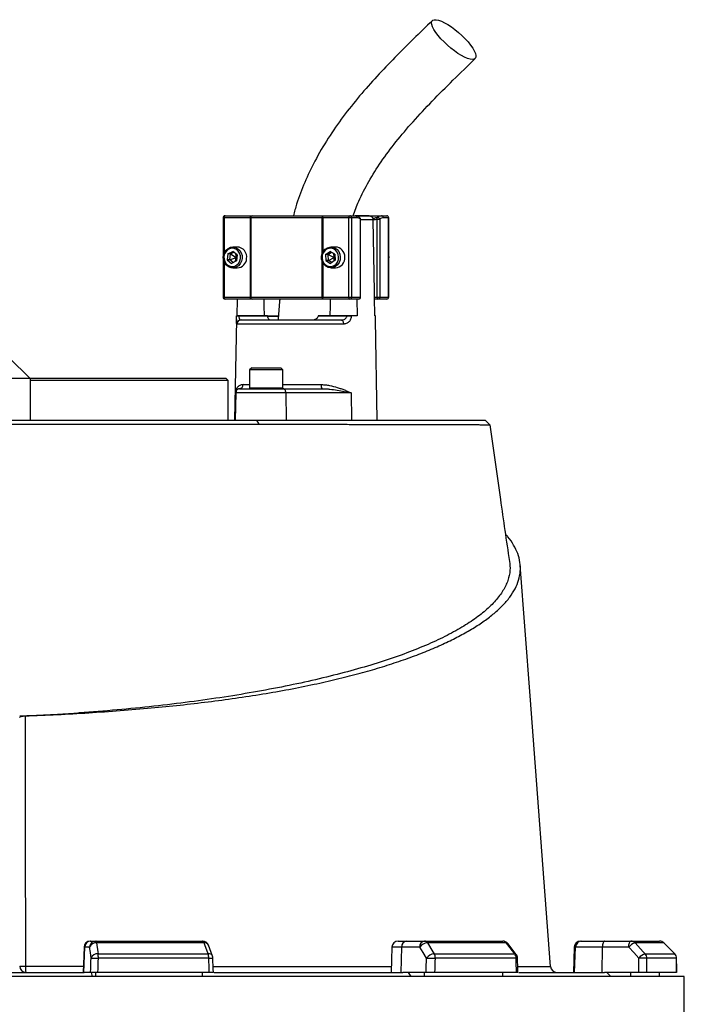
# Model space of a CAD drawing. Header units: millimetres. Extents: x 5725 to 11646, y 2229 to 15574.
# Tile 12 of 13: x 9221 to 10816, y 11972 to 14334. Entities that reach past the tile are written whole.
import ezdxf

# ---------------------------------------------------------------- set-up
doc = ezdxf.new("R2010")
doc.units = ezdxf.units.MM
doc.header["$LTSCALE"] = 5

msp = doc.modelspace()

# ---------------------------------------------------------------- linework, layer by layer
at = {"color": 7, "linetype": 'Continuous', "lineweight": 25}
for p, q in [((9709.1, 13858.5), (9709.1, 13668.5)), ((9774.8, 13858.5), (9712, 13858.5)), ((9714.1, 13863.5), (9776.9, 13863.5)), ((9776, 13858.5), (9774.8, 13858.5)), ((9774.8, 13668.5), (9774.8, 13858.5)), ((9946.9, 13858.5), (9776, 13858.5)), ((9776, 13858.5), (9776, 13668.5)), ((9776.9, 13863.5), (9779.4, 13863.5)), ((9779.4, 13863.5), (9947.5, 13863.5)), ((9948.4, 13858.5), (9946.9, 13858.5)), ((9947.5, 13863.5), (9950.5, 13863.5)), ((10011.1, 13858.5), (9948.4, 13858.5)), ((9950.5, 13863.5), (10013.2, 13863.5)), ((10017.8, 13858.5), (10011.1, 13858.5)), ((10011.1, 13668.5), (10011.1, 13858.5)), ((10013.2, 13863.5), (10026, 13863.5)), ((10017.8, 13858.5), (10017.8, 13668.5)), ((10030.5, 13858.5), (10017.8, 13858.5)), ((10026.3, 13863.5), (10089.2, 13863.5)), ((10060, 13863.5), (10026.6, 13863.5)), ((10038.9, 13668.5), (10038.9, 13855)), ((10039.4, 13668.5), (10039.4, 13855)), ((10069.5, 13852.7), (10069.5, 13853.7)), ((10078.7, 13668.5), (10078.7, 13855)), ((10078.7, 13855), (10085.4, 13855)), ((10085.4, 13855), (10085.4, 13668.5)), ((10089.2, 13863.5), (10102, 13863.5)), ((10106.5, 13858.5), (10093.7, 13858.5)), ((10106.5, 13668.5), (10106.5, 13858.5)), ((10107, 13668.5), (10107, 13858.5)), ((9720.5, 13772), (9719.1, 13757.6)), ((9720.5, 13772), (9732.4, 13777.9)), ((9726.8, 13772), (9720.5, 13772)), ((9725.5, 13757.6), (9726.8, 13772)), ((9726.8, 13772), (9734.8, 13776)), ((9726.8, 13772), (9740.5, 13763.5)), ((9743.2, 13788.5), (9732.3, 13788.5)), ((9743, 13769.4), (9732.4, 13777.9)), ((9739.4, 13772.3), (9740.5, 13763.5)), ((9955.1, 13770.3), (9966.2, 13778)), ((9961.5, 13770.3), (9969.7, 13776)), ((9977.8, 13771.2), (9966.2, 13778)), ((9978.9, 13788.5), (9968, 13788.5)), ((9973.6, 13773.7), (9976.1, 13763.5)), ((9977.8, 13771.2), (9978.3, 13756.8)), ((9719.1, 13757.6), (9729.7, 13749.2)), ((9725.5, 13757.6), (9719.1, 13757.6)), ((9725.5, 13757.6), (9740.5, 13763.5)), ((9733.7, 13751.1), (9725.5, 13757.6)), ((9741.7, 13755.1), (9729.7, 13749.2)), ((9740.5, 13763.5), (9737.2, 13752.9)), ((9740.5, 13763.5), (9742.6, 13765)), ((9740.5, 13763.5), (9742.3, 13761.5)), ((9743, 13769.4), (9741.7, 13755.1)), ((9955.1, 13770.3), (9955.7, 13755.8)), ((9961.5, 13770.3), (9955.1, 13770.3)), ((9955.7, 13755.8), (9967.2, 13749.1)), ((9962, 13755.8), (9955.7, 13755.8)), ((9962, 13755.8), (9961.5, 13770.3)), ((9961.5, 13770.3), (9976.1, 13763.5)), ((9962, 13755.8), (9976.1, 13763.5)), ((9970.1, 13751.1), (9962, 13755.8)), ((9978.3, 13756.8), (9967.2, 13749.1)), ((9976.1, 13763.5), (9974.5, 13754.1)), ((9976.1, 13763.5), (9978, 13765.3)), ((9976.1, 13763.5), (9978.1, 13762)), ((10107.9, 13764.1), (10107, 13769)), ((9732.3, 13738.5), (9743.2, 13738.5)), ((9968, 13738.5), (9978.9, 13738.5)), ((9712, 13668.5), (9774.8, 13668.5)), ((9776.9, 13663.5), (9714.1, 13663.5)), ((9742.8, 13623.5), (9743.5, 13663.5)), ((9774.8, 13668.5), (9776, 13668.5)), ((9776, 13668.5), (9946.9, 13668.5)), ((9779.4, 13663.5), (9776.9, 13663.5)), ((9947.5, 13663.5), (9779.4, 13663.5)), ((9946.9, 13668.5), (9948.4, 13668.5)), ((9950.5, 13663.5), (9947.5, 13663.5)), ((9948.4, 13668.5), (10011.1, 13668.5)), ((10013.2, 13663.5), (9950.5, 13663.5)), ((10011.1, 13668.5), (10017.8, 13668.5)), ((10034.4, 13663.5), (10013.2, 13663.5)), ((10017.8, 13668.5), (10038.9, 13668.5)), ((10030.4, 13663.5), (10031, 13623.5)), ((10073.3, 13623.5), (10072.6, 13668.5)), ((10072.6, 13668.5), (10078.7, 13668.5)), ((10080.8, 13663.5), (10072.6, 13663.5)), ((10078.7, 13668.5), (10085.4, 13668.5)), ((10102, 13663.5), (10080.8, 13663.5)), ((10085.4, 13668.5), (10106.5, 13668.5)), ((9741.2, 13614.9), (9737, 13373.5)), ((9741.4, 13623.5), (9741.4, 13623.4)), ((9747.2, 13623.5), (9747.2, 13623.4)), ((9815.7, 13623.5), (9747.2, 13623.5)), ((9747.2, 13623.4), (9815.7, 13623.4)), ((9752.3, 13613.5), (9992.6, 13613.5)), ((9841.6, 13621.7), (9815.3, 13621.7)), ((9815.7, 13623.5), (9815.7, 13623.4)), ((9820.5, 13614.2), (9820.5, 13613.5)), ((9844.3, 13614.2), (9844.3, 13613.5)), ((9848.8, 13614.2), (9848.8, 13613.5)), ((9937.7, 13623.4), (9937.7, 13623.5)), ((10006.3, 13623.5), (9937.7, 13623.5)), ((9937.7, 13623.4), (10006.3, 13623.4)), ((10006.3, 13623.4), (10006.3, 13623.5)), ((10017, 13623.5), (10017, 13623.4)), ((10031, 13623.5), (10017, 13623.5)), ((10074.7, 13623.5), (10073.3, 13623.5)), ((10074.7, 13623.4), (10074.7, 13623.5)), ((10074.7, 13623.4), (10074.7, 13623.5)), ((10079.1, 13373.5), (10074.9, 13614.9)), ((9998, 13603.7), (9742.4, 13603.7)), ((9245.7, 13473.5), (9196.2, 13523)), ((9778, 13498.5), (9773, 13493.5)), ((9773, 13493.5), (9773, 13450.5)), ((9796.1, 13493.5), (9773, 13493.5)), ((9778, 13498.5), (9798.2, 13498.5)), ((9853, 13493.5), (9796.1, 13493.5)), ((9798.2, 13498.5), (9848, 13498.5)), ((9853, 13493.5), (9848, 13498.5)), ((9853, 13450.5), (9853, 13493.5)), ((9146.2, 13473.5), (9246.2, 13473.5)), ((9245.7, 13473.5), (9716.2, 13473.5)), ((9246.2, 13473.5), (9246.2, 13373.5)), ((9721.2, 13468.5), (9246.2, 13468.5)), ((9721.2, 13468.5), (9716.2, 13473.5)), ((9721.2, 13373.5), (9721.2, 13468.5)), ((9748.7, 13448.5), (9749.5, 13448.5)), ((9749.5, 13448.5), (9853.5, 13448.5)), ((9853.5, 13448.5), (9947.2, 13448.5)), ((9738.2, 13438.7), (9737, 13373.5)), ((9739.5, 13438.7), (9738.2, 13438.7)), ((9739.5, 13438.7), (9738.3, 13373.5)), ((9859.9, 13438.7), (9739.5, 13438.7)), ((9859.9, 13438.7), (9860.6, 13373.5)), ((10016.4, 13438.7), (9859.9, 13438.7)), ((10016.4, 13438.7), (10017.2, 13373.5)), ((9169.7, 13373.5), (9790.1, 13373.5)), ((9796.1, 13363.3), (9790.1, 13373.5)), ((9790.1, 13373.5), (10338.3, 13373.5)), ((10349.8, 13362), (10338.3, 13373.5)), ((9390.7, 12123.5), (9392, 12123.5)), ((9392, 12123.5), (9403.7, 12123.5)), ((9403.7, 12123.5), (9660.1, 12123.5)), ((9663.7, 12119.1), (9405.6, 12119.1)), ((10129.6, 12123.5), (10149.6, 12123.5)), ((10149.6, 12123.5), (10192.8, 12123.5)), ((10192.8, 12123.5), (10380.5, 12123.5)), ((10388.6, 12119.1), (10199.6, 12119.1)), ((10412.9, 12091.6), (10392.3, 12117.8)), ((10567.2, 12123.5), (10569.8, 12123.5)), ((10569.8, 12123.5), (10624.9, 12123.5)), ((10624.9, 12123.5), (10688, 12123.5)), ((10688, 12123.5), (10756.7, 12123.5)), ((10767.1, 12119.1), (10698, 12119.1)), ((10793.3, 12092.9), (10767.4, 12119.1)), ((10793.3, 12092.9), (10767.4, 12119.1)), ((9375.7, 12109.1), (9373.6, 12048.5)), ((9375.2, 12048.5), (9377.2, 12109.1)), ((9388.9, 12109.1), (9377.2, 12109.1)), ((9684, 12087.6), (9674.2, 12113.8)), ((10114.6, 12109.1), (10112.5, 12048.5)), ((10136.5, 12048.5), (10138.1, 12109.1)), ((10181.3, 12109.1), (10138.1, 12109.1)), ((10552.2, 12109.1), (10550.1, 12048.5)), ((10553, 12048.5), (10555.1, 12109.1)), ((10619.8, 12109.1), (10555.1, 12109.1)), ((10619, 12048.5), (10619.8, 12109.1)), ((10682.9, 12109.1), (10619.8, 12109.1)), ((9409.2, 12092.9), (9673.5, 12092.9)), ((9675, 12082.3), (9410, 12082.3)), ((10215.8, 12092.9), (10409.2, 12092.9)), ((10412.6, 12082.3), (10218.6, 12082.3)), ((10722.3, 12092.9), (10793.1, 12092.9)), ((10797.5, 12082.3), (10726.5, 12082.3)), ((8816.1, 12048.5), (9376.2, 12048.5)), ((9391.4, 12048.5), (9376.2, 12048.5)), ((9393, 12048.5), (9394.8, 12038.5)), ((9403.7, 12038.5), (9403.7, 12048.5)), ((9676.1, 12048.5), (9408.9, 12048.5)), ((9660.1, 12038.5), (9660.1, 12048.5)), ((9688.1, 12048.5), (10140.3, 12048.5)), ((10196.5, 12048.5), (10140.3, 12048.5)), ((10153.4, 12048.5), (10159.8, 12038.5)), ((10192.8, 12038.5), (10192.8, 12048.5)), ((10413.4, 12048.5), (10217.7, 12048.5)), ((10380.5, 12038.5), (10380.5, 12048.5)), ((10418.8, 12048.5), (10624.6, 12048.5)), ((10494.6, 12062.4), (10494.6, 12062.4)), ((10706.8, 12048.5), (10624.6, 12048.5)), ((10630.4, 12048.5), (10639.8, 12038.5)), ((10688, 12038.5), (10688, 12048.5)), ((10797.7, 12048.5), (10726.1, 12048.5)), ((10756.7, 12038.5), (10756.7, 12048.5)), ((10816.2, 12038.5), (7376.2, 12038.5)), ((10816.2, 11593.4), (10816.2, 12038.5))]:
    msp.add_line(p, q, dxfattribs=at)
at = {"color": 8, "linetype": 'Continuous', "lineweight": 25}
for p, q in [((9712, 13858.5), (9709.1, 13858.5)), ((9712, 13858.5), (9712, 13774.6)), ((9946.9, 13772.7), (9946.9, 13858.5)), ((9948.4, 13858.5), (9948.4, 13776.1)), ((10038.9, 13855), (10039.4, 13855)), ((10069.5, 13853.7), (10039.4, 13853.7)), ((10107, 13858.5), (10106.5, 13858.5)), ((9712, 13752.5), (9712, 13668.5)), ((9946.9, 13668.5), (9946.9, 13754.4)), ((9948.4, 13751), (9948.4, 13668.5)), ((9709.1, 13668.5), (9712, 13668.5)), ((10038.9, 13668.5), (10039.4, 13668.5)), ((10106.5, 13668.5), (10107, 13668.5)), ((9815.7, 13623.4), (9841.8, 13623.4)), ((9757.6, 13458.4), (9773, 13458.4)), ((9773, 13450.5), (9796.1, 13450.5)), ((9796.1, 13450.5), (9853, 13450.5)), ((9853, 13458.4), (9945, 13458.4)), ((10767.1, 12119.1), (10767.4, 12119.1)), ((9377.2, 12109.1), (9375.7, 12109.1)), ((10138.1, 12109.1), (10114.6, 12109.1)), ((10555.1, 12109.1), (10552.2, 12109.1)), ((10793.1, 12092.9), (10793.4, 12092.9)), ((10797.5, 12082.3), (10797.7, 12082.4))]:
    msp.add_line(p, q, dxfattribs=at)
at = {"color": 7, "linetype": 'Continuous', "lineweight": 25, "flags": 128}
for points in [[(10307.7, 14238.3), (10302.4, 14238.9), (10296.2, 14240.7), (10289, 14243.7), (10281.2, 14247.8), (10273, 14253), (10264.4, 14258.9), (10255.8, 14265.6), (10247.5, 14272.8), (10239.5, 14280.3), (10232.1, 14288), (10225.5, 14295.7), (10219.9, 14303.1), (10215.4, 14310), (10212.1, 14316.4), (10210.2, 14321.9), (10209.6, 14326.5), (10210.4, 14330.1), (10212.5, 14332.6), (10216, 14333.8), (10220.7, 14333.8), (10226.4, 14332.6), (10233.1, 14330.1), (10240.6, 14326.5), (10248.7, 14321.9), (10257.1, 14316.4), (10265.7, 14310), (10274.2, 14303.1), (10282.4, 14295.7), (10290.1, 14288), (10297.2, 14280.3), (10303.3, 14272.8), (10308.3, 14265.6), (10312.2, 14258.9), (10314.9, 14253), (10316.1, 14247.8), (10316, 14243.7), (10314.6, 14240.7), (10311.7, 14238.9), (10307.7, 14238.3)], [(9712, 13858.5), (9712.1, 13859.5), (9712.2, 13860.4), (9712.4, 13861.3), (9712.7, 13862.1), (9713, 13862.7), (9713.3, 13863.2), (9713.7, 13863.4), (9714.1, 13863.5)], [(9774.8, 13858.5), (9774.8, 13859.5), (9774.9, 13860.4), (9775.1, 13861.3), (9775.4, 13862.1), (9775.7, 13862.7), (9776.1, 13863.2), (9776.5, 13863.4), (9776.9, 13863.5)], [(9948.4, 13858.5), (9948.4, 13859.5), (9948.5, 13860.4), (9948.7, 13861.3), (9949, 13862.1), (9949.3, 13862.7), (9949.7, 13863.2), (9950.1, 13863.4), (9950.5, 13863.5)], [(10011.1, 13858.5), (10011.2, 13859.5), (10011.3, 13860.4), (10011.5, 13861.3), (10011.7, 13862.1), (10012.1, 13862.7), (10012.4, 13863.2), (10012.8, 13863.4), (10013.2, 13863.5)], [(10072.6, 13668.5), (10072.3, 13681.6), (10069.5, 13852.7)], [(9754.9, 13761), (9753.4, 13754.4), (9750.4, 13748.4), (9746, 13743.6), (9740.7, 13740.3), (9734.7, 13738.7), (9728.5, 13738.9), (9722.6, 13741), (9717.5, 13744.7), (9713.4, 13749.8), (9710.8, 13756), (9709.7, 13762.7), (9710.3, 13769.4), (9712.6, 13775.8), (9716.3, 13781.2), (9721.2, 13785.3), (9727, 13787.8), (9733.1, 13788.5), (9739.2, 13787.4), (9744.8, 13784.4), (9749.4, 13780), (9752.8, 13774.3), (9754.7, 13767.8), (9754.9, 13761)], [(9750.9, 13761.3), (9750.7, 13767.5), (9748.9, 13773.5), (9745.6, 13778.6), (9741.2, 13782.5), (9735.9, 13784.9), (9730.3, 13785.5), (9724.7, 13784.4), (9719.6, 13781.5), (9715.5, 13777.3), (9712.6, 13771.9), (9711.2, 13765.8), (9711.5, 13759.5), (9713.3, 13753.6), (9716.6, 13748.5), (9721, 13744.6), (9726.2, 13742.2), (9731.9, 13741.6), (9737.5, 13742.7), (9742.5, 13745.5), (9746.7, 13749.8), (9749.5, 13755.2), (9750.9, 13761.3)], [(9990.6, 13764.5), (9990, 13757.7), (9987.8, 13751.4), (9984.1, 13746), (9979.2, 13741.8), (9973.5, 13739.3), (9967.3, 13738.5), (9961.2, 13739.7), (9955.7, 13742.6), (9951, 13747), (9947.6, 13752.7), (9945.7, 13759.2), (9945.4, 13766), (9946.9, 13772.6), (9949.9, 13778.5), (9954.2, 13783.4), (9959.6, 13786.7), (9965.5, 13788.4), (9971.7, 13788.2), (9977.6, 13786.2), (9982.8, 13782.5), (9986.9, 13777.4), (9989.5, 13771.2), (9990.6, 13764.5)], [(9986.6, 13764.4), (9985.6, 13770.6), (9983.1, 13776.2), (9979.2, 13780.7), (9974.3, 13783.9), (9968.8, 13785.4), (9963.1, 13785.2), (9957.7, 13783.2), (9953.1, 13779.6), (9949.5, 13774.7), (9947.4, 13768.9), (9946.8, 13762.7), (9947.8, 13756.5), (9950.4, 13750.9), (9954.3, 13746.4), (9959.2, 13743.2), (9964.7, 13741.7), (9970.3, 13741.9), (9975.7, 13743.9), (9980.4, 13747.5), (9983.9, 13752.4), (9986.1, 13758.2), (9986.6, 13764.4)], [(10107, 13758.1), (10107.3, 13759), (10107.9, 13764.1)], [(9714.1, 13663.5), (9713.7, 13663.6), (9713.3, 13663.9), (9713, 13664.4), (9712.7, 13665), (9712.4, 13665.8), (9712.2, 13666.6), (9712.1, 13667.6), (9712, 13668.5)], [(9776.9, 13663.5), (9776.5, 13663.6), (9776.1, 13663.9), (9775.7, 13664.4), (9775.4, 13665), (9775.1, 13665.8), (9774.9, 13666.6), (9774.8, 13667.6), (9774.8, 13668.5)], [(9808.3, 13623.5), (9807.8, 13647.4), (9807.5, 13663.5)], [(9950.5, 13663.5), (9950.1, 13663.6), (9949.7, 13663.9), (9949.3, 13664.4), (9949, 13665), (9948.7, 13665.8), (9948.5, 13666.6), (9948.4, 13667.6), (9948.4, 13668.5)], [(9966.3, 13663.5), (9966, 13647.4), (9965.6, 13623.5)], [(10013.2, 13663.5), (10012.8, 13663.6), (10012.4, 13663.9), (10012.1, 13664.4), (10011.7, 13665), (10011.5, 13665.8), (10011.3, 13666.6), (10011.2, 13667.6), (10011.1, 13668.5)], [(10078.7, 13668.5), (10078.8, 13667.6), (10078.9, 13666.6), (10079.1, 13665.8), (10079.4, 13665), (10079.7, 13664.4), (10080, 13663.9), (10080.4, 13663.6), (10080.8, 13663.5)], [(9992.6, 13613.5), (9993.7, 13613.3), (9994.7, 13612.8), (9995.6, 13611.9), (9996.4, 13610.7), (9997.1, 13609.2), (9997.6, 13607.5), (9997.9, 13605.6), (9998, 13603.7)], [(9859.9, 13438.7), (9859.7, 13440.6), (9859.3, 13442.5), (9858.8, 13444.2), (9858, 13445.7), (9857, 13446.9), (9855.9, 13447.8), (9854.7, 13448.3), (9853.5, 13448.5)], [(10495.1, 12062.4), (10446.1, 12711.7), (10422.4, 13025.3)], [(9405.6, 12119.1), (9405.4, 12120.1), (9405.2, 12121), (9405, 12121.8), (9404.7, 12122.4), (9404.5, 12122.9), (9404.2, 12123.2), (9403.9, 12123.5), (9403.7, 12123.5)], [(9405.6, 12119.1), (9408.6, 12097.9), (9409.2, 12092.9)], [(9673.5, 12092.9), (9665.6, 12114.1), (9663.7, 12119.1)], [(10199.6, 12119.1), (10212.7, 12097.9), (10215.8, 12092.9)], [(10409.2, 12092.9), (10392.5, 12114.1), (10388.6, 12119.1)], [(10624.9, 12123.5), (10623.9, 12123.3), (10623, 12122.4), (10622.1, 12121.1), (10621.3, 12119.3), (10620.7, 12117.1), (10620.2, 12114.6), (10619.9, 12111.9), (10619.8, 12109.1)], [(10682.9, 12109.1), (10683, 12111.9), (10683.3, 12114.6), (10683.8, 12117.1), (10684.4, 12119.3), (10685.2, 12121.1), (10686.1, 12122.4), (10687, 12123.3), (10688, 12123.5)], [(10698, 12119.1), (10717.7, 12097.9), (10722.3, 12092.9)], [(10793.1, 12092.9), (10772.1, 12114.1), (10767.1, 12119.1)], [(9392.6, 12082.8), (9390.8, 12095.7), (9388.9, 12109.1)], [(10197.4, 12082.8), (10189.5, 12095.7), (10181.3, 12109.1)], [(10707.2, 12082.8), (10695.3, 12095.7), (10682.9, 12109.1)], [(9392.6, 12082.8), (9393.4, 12082.8), (9394.7, 12082.8), (9396.5, 12082.8), (9398.8, 12082.7), (9401.4, 12082.6), (9404.2, 12082.5), (9407.1, 12082.4), (9410, 12082.3)], [(9686.1, 12048.3), (9685.8, 12056.9), (9685, 12082.8)], [(10197.4, 12082.8), (10199.5, 12082.8), (10202, 12082.8), (10204.8, 12082.8), (10207.7, 12082.7), (10210.6, 12082.6), (10213.5, 12082.5), (10216.2, 12082.4), (10218.6, 12082.3)], [(10416.9, 12048.1), (10416.7, 12056.8), (10416.2, 12082.7)], [(10797.9, 12047.9), (10797.9, 12056.5), (10797.7, 12082.4)]]:
    msp.add_lwpolyline(points, dxfattribs=at)
at = {"color": 7, "linetype": 'Continuous', "lineweight": 25}
for centre, radius, start, end in [((9714.1, 13858.5), 5, 90, 180), ((9780.4, 13859.2), 4.44, 102.8925, 188.7196), ((9957.3, 13859.8), 10.5, 158.9941, 186.7189), ((10013, 13858.8), 4.78, 357.3247, 87.0479), ((10025.8, 13858.8), 4.78, 357.3247, 87.0479), ((10034.4, 13855), 5, 0, 49.0149), ((10084.3, 13856.7), 5.78, 149.5369, 196.881), ((10080, 13854.2), 5.44, 8.2572, 97.5366), ((10088.9, 13858.8), 4.78, 357.3247, 87.0479), ((10102, 13858.5), 5, 0, 90), ((10101.7, 13858.8), 4.78, 357.3247, 87.0479), ((9742.3, 13764.7), 23.8, 350.9177, 87.6609), ((9977.8, 13764.8), 23.7, 359.2582, 87.3748), ((9742.3, 13762), 23.5, 272.3102, 357.4651), ((9977.6, 13762.5), 24, 273.0364, 4.8428), ((9714.1, 13668.5), 5, 180, 270), ((9780.4, 13667.9), 4.44, 171.2804, 257.1075), ((9957.3, 13667.3), 10.5, 173.2811, 201.0059), ((10013, 13668.3), 4.78, 272.9521, 2.6753), ((10034.4, 13668.5), 5, 270, 0), ((10034.1, 13668.3), 4.78, 272.9521, 2.6753), ((10080.6, 13668.3), 4.78, 272.9521, 2.6753), ((10102, 13668.5), 5, 270, 0), ((10101.7, 13668.3), 4.78, 272.9521, 2.6753), ((9744.3, 13523.3), 100.1, 88.348, 91.652), ((9752.4, 13603.6), 9.96, 90.2363, 179.2455), ((10011.6, 13196.3), 427.1, 89.2782, 90.7218), ((9749.5, 13438.5), 10, 90.0006, 179.0006), ((9748.1, 13458), 9.47, 273.5348, 2.2868), ((9775, 13450.5), 2, 180, 270), ((9851, 13450.5), 2, 270, 0), ((9957.8, 13456.1), 13.1, 169.8393, 215.1413), ((9390.7, 12108.5), 15, 90, 178), ((9392.1, 12108.7), 14.9, 90.4215, 178.4553), ((9403.8, 12108.7), 14.9, 90.4215, 178.4553), ((9403.9, 12103.2), 16.1, 83.7429, 158.5193), ((9660.1, 12108.5), 15, 20.5535, 90), ((9658.4, 12118.5), 5.3, 6.7296, 71.0233), ((10129.6, 12108.5), 15, 90, 178), ((10151.5, 12110.2), 13.5, 98.2348, 184.9179), ((10194.7, 12110.2), 13.5, 98.2348, 184.9179), ((10200.7, 12095.5), 23.6, 92.4559, 145.0656), ((10192.2, 12115), 8.52, 28.8176, 86.1145), ((10380.5, 12108.5), 15, 38.2646, 90), ((10380.1, 12113.3), 10.3, 34.8552, 87.9943), ((10567.2, 12108.5), 15, 90, 178), ((10569.9, 12108.6), 14.9, 90.3923, 178.4241), ((10706.3, 12090.3), 30, 106.0682, 141.3112), ((10687.9, 12109.8), 13.7, 42.8743, 89.6804), ((10756.7, 12108.5), 15, 44.7469, 90), ((10756.7, 12108.9), 14.6, 44.3985, 89.9144), ((9407.5, 12077), 16.1, 83.7614, 158.5219), ((9347.4, 12082.9), 62.6, 359.4265, 9.1692), ((9640.1, 12082.9), 34.9, 359.0537, 16.7265), ((9670, 12082.3), 15, 1.8849, 20.553), ((10216.8, 12069.3), 23.6, 92.473, 145.0626), ((10198.9, 12082.7), 19.8, 358.912, 31.174), ((10394.9, 12082.6), 17.6, 359.1134, 35.8752), ((10401.2, 12082.3), 15, 1.298, 38.2638), ((10730.6, 12064.1), 30, 106.0844, 141.3032), ((10709.5, 11812.6), 270.2, 86.3999, 90.4867), ((10711, 12082.4), 15.5, 359.7313, 42.9143), ((10782.3, 12082.3), 15.1, 359.9192, 44.4068), ((10782.7, 12082.3), 15, 0.363, 44.7461), ((9236.2, 12063.5), 15, 180, 270), ((9231.7, 12476.9), 413.5, 268.5423, 270.4523), ((9281.6, 12059.7), 46.8, 175.496, 193.8522), ((10510.1, 12063.5), 15, 183.8783, 269.9819)]:
    msp.add_arc(centre, radius, start, end, dxfattribs=at)
at = {"color": 8, "linetype": 'Continuous', "lineweight": 25}
for centre, radius, start, end in [((10034.9, 13855.8), 4.05, 348.9178, 46.963), ((9665.2, 12109.1), 10.2, 27.5644, 98.4179), ((10389.1, 12114.9), 4.28, 42.9918, 97.8734), ((9675, 12082.9), 10.2, 27.6855, 98.3818), ((9673.6, 12212), 129.7, 270.6251, 275.0386), ((10409.8, 12088.7), 4.27, 43.0353, 97.8333), ((10412.9, 12098.3), 16, 268.964, 281.8797)]:
    msp.add_arc(centre, radius, start, end, dxfattribs=at)
at = {"color": 7, "linetype": 'Continuous', "lineweight": 25}
for centre, major_axis, ratio, start_param, end_param in [((9081.4, 11694.3), (1689, 49111.2), 0.006057, 4.719811, 4.72051), ((9096.2, 11693.7), (1703.8, 49111.2), 0.00611, 4.719826, 4.720514), ((9096.2, 11693.7), (-1625.9, 49111.2), 0.012035, 4.719215, 4.719903), ((9084.7, 11694.3), (1314.4, 49111.2), 0.022431, 4.720203, 4.720902), ((9096.2, 11693.7), (1325.9, 49111.2), 0.022626, 4.720224, 4.720912), ((9096.2, 11693.7), (-1112.8, 49111.2), 0.026971, 4.719002, 4.71969), ((9091, 11694.3), (587.2, 49111.2), 0.03281, 4.719995, 4.720694), ((9096.2, 11693.7), (592.3, 49111.2), 0.033097, 4.720013, 4.720701), ((9096.2, 11693.7), (-300.8, 49111.2), 0.03469, 4.719401, 4.720089)]:
    msp.add_ellipse(centre, major_axis=major_axis, ratio=ratio, start_param=start_param, end_param=end_param, dxfattribs=at)
for points, knots in [([(10211.6, 14331.8), (10196.4, 14317.1), (10166.2, 14287.8), (10121.7, 14243.4), (10078.4, 14198.1), (10036.7, 14151.2), (9997.2, 14102), (9960.9, 14049.9), (9929.9, 13997.1), (9904.7, 13944.2), (9887.7, 13900.3), (9880.5, 13872.9), (9878, 13863.5)], [0, 0, 0, 0, 0.11056, 0.219929, 0.328681, 0.437275, 0.545815, 0.654571, 0.763588, 0.858181, 0.951274, 1, 1, 1, 1]), ([(10021.3, 13863.5), (10025.6, 13875.2), (10036.2, 13903.5), (10058.8, 13946.9), (10088.7, 13994.4), (10124.5, 14042.2), (10165.7, 14090.5), (10211.6, 14139.5), (10261.7, 14189.6), (10296.4, 14223.2), (10314.2, 14240.4)], [0, 0, 0, 0, 0.075255, 0.182912, 0.298013, 0.421449, 0.553629, 0.694479, 0.843538, 1, 1, 1, 1]), ([(10037.6, 13858.6), (10036.9, 13859.3), (10034.8, 13861.2), (10031, 13862.8), (10027.8, 13863.6), (10026.1, 13863.5), (10026, 13863.5)], [0, 0, 0, 0, 0.212655, 0.604202, 0.97502, 1, 1, 1, 1]), ([(10038.9, 13855), (10037.5, 13856.2), (10036.2, 13857.1), (10033.4, 13858.2), (10032, 13858.5), (10030.5, 13858.5)], [0, 0, 0, 0, 0.5, 0.5, 1, 1, 1, 1]), ([(10059.7, 13863.5), (10061, 13863.6), (10062.2, 13863.3), (10064.5, 13862.4), (10065.6, 13861.7), (10066.9, 13860.4), (10067.3, 13859.9), (10068.1, 13858.8), (10068.4, 13858.2), (10068.9, 13857), (10069.1, 13856.4), (10069.4, 13855), (10069.5, 13854.4), (10069.5, 13853.7)], [0, 0, 0, 0, 0.25, 0.25, 0.5, 0.5, 0.625, 0.625, 0.75, 0.75, 0.875, 0.875, 1, 1, 1, 1]), ([(10079.3, 13859.6), (10080.9, 13860.9), (10082.5, 13861.9), (10085.8, 13863.2), (10087.5, 13863.5), (10089.2, 13863.5)], [0, 0, 0, 0, 0.5, 0.5, 1, 1, 1, 1]), ([(10093.7, 13858.5), (10092.3, 13858.5), (10090.9, 13858.2), (10088.1, 13857.1), (10086.7, 13856.2), (10085.4, 13855)], [0, 0, 0, 0, 0.5, 0.5, 1, 1, 1, 1]), ([(9845.5, 13663.5), (9845.2, 13660.8), (9843.5, 13644.1), (9842.4, 13627.4), (9841.5, 13613.5)], [0, 0, 0, 0, 0.16646, 1, 1, 1, 1]), ([(9741.2, 13614.9), (9741.2, 13615), (9741.2, 13616.7), (9741.3, 13619.9), (9741.4, 13622.7), (9741.4, 13623.4)], [0, 0, 0, 0, 0.033809, 0.784101, 1, 1, 1, 1]), ([(9741.4, 13623.5), (9741.4, 13623.5), (9741.5, 13623.5), (9742, 13623.5), (9742.4, 13623.5), (9743.4, 13623.5), (9744, 13623.5), (9745.5, 13623.5), (9746.3, 13623.5), (9747.2, 13623.5)], [0, 0, 0, 0, 0.25, 0.25, 0.5, 0.5, 0.75, 0.75, 1, 1, 1, 1]), ([(9747.2, 13623.4), (9747.1, 13622.5), (9747.2, 13621.7), (9747.3, 13620.2), (9747.4, 13619.5), (9747.6, 13618.2), (9747.8, 13617.6), (9748.2, 13616.5), (9748.4, 13616), (9748.9, 13615.3), (9749.1, 13614.9), (9749.7, 13614.4), (9750, 13614.2), (9750.9, 13613.7), (9751.6, 13613.5), (9752.3, 13613.5)], [0, 0, 0, 0, 0.125, 0.125, 0.25, 0.25, 0.375, 0.375, 0.5, 0.5, 0.625, 0.625, 0.75, 0.75, 1, 1, 1, 1]), ([(9816, 13621.7), (9816.1, 13620.9), (9816.3, 13620.2), (9816.6, 13618.8), (9816.9, 13618.2), (9817.6, 13616.6), (9818.2, 13615.8), (9819.6, 13614.6), (9820.3, 13614.2), (9821.9, 13613.6), (9822.7, 13613.5), (9823.6, 13613.5)], [0, 0, 0, 0, 0.125, 0.125, 0.25, 0.25, 0.5, 0.5, 0.75, 0.75, 1, 1, 1, 1]), ([(9921.4, 13613.5), (9923, 13613.5), (9924.6, 13613.6), (9927.7, 13614.2), (9929.2, 13614.5), (9931.4, 13615.5), (9932.1, 13615.8), (9933.5, 13616.6), (9934.1, 13617.1), (9935.3, 13618.2), (9935.8, 13618.8), (9936.7, 13620.2), (9937, 13620.9), (9937.2, 13621.7)], [0, 0, 0, 0, 0.25, 0.25, 0.5, 0.5, 0.625, 0.625, 0.75, 0.75, 0.875, 0.875, 1, 1, 1, 1]), ([(9992.6, 13613.5), (9994.2, 13613.5), (9995.8, 13613.7), (9998.8, 13614.4), (10000.2, 13614.9), (10002.2, 13616.1), (10002.9, 13616.5), (10004, 13617.6), (10004.5, 13618.2), (10005.4, 13619.5), (10005.7, 13620.2), (10006.2, 13621.7), (10006.3, 13622.5), (10006.3, 13623.4)], [0, 0, 0, 0, 0.25, 0.25, 0.5, 0.5, 0.625, 0.625, 0.75, 0.75, 0.875, 0.875, 1, 1, 1, 1]), ([(10017, 13623.4), (10017, 13621.9), (10016.9, 13620.5), (10016.4, 13617.7), (10016, 13616.4), (10014.9, 13613.9), (10014.3, 13612.7), (10012.8, 13610.5), (10012, 13609.6), (10010.2, 13607.9), (10009.3, 13607.1), (10007.2, 13605.9), (10006.2, 13605.3), (10003.9, 13604.5), (10002.8, 13604.2), (10000.4, 13603.8), (9999.2, 13603.7), (9998, 13603.7)], [0, 0, 0, 0, 0.125, 0.125, 0.25, 0.25, 0.375, 0.375, 0.5, 0.5, 0.625, 0.625, 0.75, 0.75, 0.875, 0.875, 1, 1, 1, 1]), ([(10006.3, 13623.5), (10007.1, 13623.5), (10008, 13623.5), (10009.9, 13623.5), (10010.9, 13623.5), (10012.8, 13623.5), (10013.7, 13623.5), (10015.5, 13623.5), (10016.3, 13623.5), (10017, 13623.5)], [0, 0, 0, 0, 0.25, 0.25, 0.5, 0.5, 0.75, 0.75, 1, 1, 1, 1]), ([(10074.9, 13614.9), (10074.9, 13615), (10074.9, 13616.7), (10074.8, 13619.9), (10074.7, 13622.7), (10074.7, 13623.4)], [0, 0, 0, 0, 0.0338091, 0.7841009, 1, 1, 1, 1]), ([(9757.6, 13458.4), (9755.9, 13458.4), (9754.4, 13458.2), (9751.7, 13457.4), (9750.4, 13457), (9748, 13455.7), (9746.9, 13455), (9744.9, 13453.4), (9744, 13452.6), (9741.6, 13449.8), (9740.4, 13447.7), (9739.1, 13444.4), (9738.8, 13443.3), (9738.4, 13441.6), (9738.4, 13441), (9738.2, 13440.2), (9738.2, 13439.9), (9738.2, 13439.3), (9738.2, 13439), (9738.2, 13438.7)], [0, 0, 0, 0, 0.125, 0.125, 0.25, 0.25, 0.375, 0.375, 0.5, 0.5, 0.75, 0.75, 0.875, 0.875, 0.9375, 0.9375, 0.96875, 0.96875, 1, 1, 1, 1]), ([(9748.7, 13448.5), (9746.9, 13448.5), (9745.4, 13448.1), (9742.8, 13446.9), (9741.8, 13446.1), (9740, 13444.2), (9739.4, 13443.2), (9738.7, 13441.5), (9738.5, 13441), (9738.3, 13439.8), (9738.2, 13439.3), (9738.2, 13438.7)], [0, 0, 0, 0, 0.25, 0.25, 0.5, 0.5, 0.75, 0.75, 0.875, 0.875, 1, 1, 1, 1]), ([(9945, 13458.4), (9948.4, 13458.4), (9951.8, 13458.2), (9958.4, 13457.4), (9961.6, 13456.9), (9971.2, 13455.1), (9977.4, 13453.5), (9986.3, 13450.7), (9989.3, 13449.7), (9995, 13447.7), (9997.9, 13446.6), (10003.4, 13444.4), (10006, 13443.3), (10010, 13441.6), (10011.3, 13441), (10013.9, 13439.9), (10015.2, 13439.3), (10016.4, 13438.7)], [0, 0, 0, 0, 0.125, 0.125, 0.25, 0.25, 0.5, 0.5, 0.625, 0.625, 0.75, 0.75, 0.875, 0.875, 0.9375, 0.9375, 1, 1, 1, 1]), ([(9947.2, 13448.5), (9950.3, 13448.5), (9953.4, 13448.4), (9959.6, 13448.1), (9962.6, 13447.8), (9971.6, 13446.9), (9977.5, 13446.1), (9989.1, 13444.2), (9994.7, 13443.2), (10005.8, 13441), (10011.2, 13439.9), (10016.4, 13438.7)], [0, 0, 0, 0, 0.125, 0.125, 0.25, 0.25, 0.5, 0.5, 0.75, 0.75, 1, 1, 1, 1]), ([(9170.4, 13363.4), (9177.4, 13363.4), (9184.5, 13363.4), (9198.5, 13363.4), (9205.5, 13363.4), (9226.5, 13363.4), (9240.4, 13363.4), (9282, 13363.5), (9309.5, 13363.5), (9391.4, 13363.5), (9445, 13363.5), (9511, 13363.5), (9524.2, 13363.5), (9543.8, 13363.5), (9550.3, 13363.5), (9563.3, 13363.5), (9569.8, 13363.5), (9602.2, 13363.5), (9627.6, 13363.5), (9702.2, 13363.4), (9750.1, 13363.4), (9796.1, 13363.3)], [0, 0, 0, 0, 0.03125, 0.03125, 0.0625, 0.0625, 0.125, 0.125, 0.25, 0.25, 0.5, 0.5, 0.5625, 0.5625, 0.59375, 0.59375, 0.625, 0.625, 0.75, 0.75, 1, 1, 1, 1]), ([(9796.1, 13363.3), (9810.8, 13363.3), (9840.3, 13363.3), (9882.8, 13363.3), (9924.1, 13363.2), (9964.2, 13363.2), (10002.9, 13363.1), (10040.2, 13363.1), (10075.7, 13363), (10109, 13363), (10140, 13362.9), (10168.7, 13362.9), (10195.6, 13362.8), (10220.7, 13362.7), (10243.8, 13362.7), (10264.9, 13362.6), (10283.8, 13362.5), (10300.3, 13362.4), (10314.2, 13362.4), (10325.9, 13362.3), (10335.3, 13362.2), (10342.5, 13362.1), (10347.3, 13362), (10349.8, 13361.9), (10349.7, 13361.9), (10349.6, 13361.9)], [0, 0, 0, 0, 0.043656, 0.087312, 0.131271, 0.17523, 0.220144, 0.265059, 0.310302, 0.355546, 0.399237, 0.442927, 0.48692, 0.530913, 0.575862, 0.620811, 0.66609, 0.711369, 0.755101, 0.798833, 0.842868, 0.886904, 0.931896, 0.976888, 1, 1, 1, 1]), ([(10397.1, 13034.3), (10389.9, 13083.8), (10374, 13193.1), (10358.5, 13302.2), (10349.9, 13361.9)], [0, 0, 0, 0, 0.453551, 1, 1, 1, 1]), ([(9234.4, 12663.8), (9260, 12664.7), (9311.2, 12666.6), (9387.2, 12671.1), (9462.5, 12676.5), (9535.7, 12682.6), (9606.2, 12689.5), (9673.6, 12697.3), (9739.9, 12706.2), (9804.8, 12716.1), (9867.8, 12727.2), (9926.7, 12739), (9981.4, 12751.4), (10032.2, 12764.2), (10080.6, 12777.9), (10126.3, 12792.4), (10169.4, 12807.7), (10209.2, 12823.5), (10245.8, 12839.8), (10279.1, 12856.4), (10309.5, 12873.7), (10336.6, 12891.4), (10360.3, 12909.6), (10380.8, 12928.6), (10397.8, 12948.3), (10410.7, 12968.7), (10419.2, 12989.5), (10423.2, 13010.6), (10422.5, 13031.9), (10417.2, 13052.8), (10407.1, 13073.4), (10397.3, 13088.7), (10389.4, 13097.1), (10387.7, 13098.9)], [0, 0, 0, 0, 0.033701, 0.067407, 0.101529, 0.135652, 0.167737, 0.199845, 0.231927, 0.265013, 0.298128, 0.331213, 0.362066, 0.392946, 0.423801, 0.455531, 0.487286, 0.51902, 0.550556, 0.582112, 0.613647, 0.645929, 0.678232, 0.710513, 0.745232, 0.779979, 0.814698, 0.850455, 0.886242, 0.921999, 0.956273, 0.990573, 1, 1, 1, 1]), ([(10396.7, 13034.3), (10397.4, 13027.2), (10399, 13011.9), (10393.5, 12988.5), (10382.1, 12964.1), (10364.1, 12940.1), (10340, 12916.4), (10309.7, 12893.1), (10273.4, 12870.5), (10231.2, 12848.5), (10183.5, 12827.3), (10130.3, 12807), (10072, 12787.7), (10008.7, 12769.5), (9940.8, 12752.4), (9868.6, 12736.5), (9792.4, 12721.9), (9712.6, 12708.7), (9629.5, 12696.9), (9543.5, 12686.6), (9455.2, 12677.8), (9394.6, 12673.2), (9364.3, 12670.9)], [0, 0, 0, 0, 0.043786, 0.094112, 0.14444, 0.194766, 0.245094, 0.295421, 0.345748, 0.396075, 0.446403, 0.496729, 0.547057, 0.597383, 0.647711, 0.698037, 0.748365, 0.798692, 0.849019, 0.899346, 0.949673, 1, 1, 1, 1]), ([(9221.2, 12663.7), (9222.9, 12663.7), (9226.3, 12663.8), (9234.2, 12664.1), (9244.8, 12664.5), (9258.3, 12665), (9271.6, 12665.6), (9285, 12666.2), (9298.3, 12666.9), (9311.5, 12667.6), (9324.8, 12668.3), (9338, 12669.2), (9351.1, 12670), (9359.9, 12670.6), (9364.3, 12670.9)], [0, 0, 0, 0, 0.0353324, 0.0706757, 0.1637007, 0.2566618, 0.3495751, 0.4424569, 0.5353236, 0.6281914, 0.7210767, 0.8139957, 0.9069647, 1, 1, 1, 1]), ([(9221.2, 12659.8), (9221.2, 12660.3), (9221.5, 12660.8), (9222.7, 12661.7), (9223.7, 12662.1), (9225.5, 12662.6), (9226.1, 12662.8), (9227.6, 12663.1), (9228.3, 12663.3), (9230, 12663.5), (9230.8, 12663.6), (9232.6, 12663.7), (9233.5, 12663.8), (9234.4, 12663.8)], [0, 0, 0, 0, 0.25, 0.25, 0.5, 0.5, 0.625, 0.625, 0.75, 0.75, 0.875, 0.875, 1, 1, 1, 1]), ([(9234.4, 12663.8), (9234.5, 12563.8), (9234.5, 12463.7), (9234.6, 12338.6), (9234.6, 12313.6), (9234.7, 12263.6), (9234.7, 12238.5), (9234.8, 12163.5), (9234.9, 12113.4), (9234.9, 12063.4)], [0, 0, 0, 0, 0.5, 0.5, 0.625, 0.625, 0.75, 0.75, 1, 1, 1, 1]), ([(9408.9, 12048.5), (9407.9, 12048.5), (9406.9, 12048.5), (9405, 12048.5), (9404, 12048.5), (9402, 12048.5), (9401.1, 12048.5), (9399.3, 12048.5), (9398.4, 12048.5), (9396.8, 12048.5), (9396, 12048.5), (9394.7, 12048.5), (9394.1, 12048.5), (9393, 12048.5), (9392.5, 12048.5), (9391.8, 12048.5), (9391.6, 12048.5), (9391.4, 12048.5)], [0, 0, 0, 0, 0.125, 0.125, 0.25, 0.25, 0.375, 0.375, 0.5, 0.5, 0.625, 0.625, 0.75, 0.75, 0.875, 0.875, 1, 1, 1, 1]), ([(9686.1, 12048.5), (9685.9, 12048.5), (9685.6, 12048.5), (9683.1, 12048.5), (9679.8, 12048.5), (9677.2, 12048.5), (9676.1, 12048.5)], [0, 0, 0, 0, 0.264687, 0.538847, 0.813166, 1, 1, 1, 1]), ([(10217.7, 12048.5), (10217, 12048.5), (10216.2, 12048.5), (10214.5, 12048.5), (10213.5, 12048.5), (10211.7, 12048.5), (10210.7, 12048.5), (10208.7, 12048.5), (10207.7, 12048.5), (10205.8, 12048.5), (10204.8, 12048.5), (10202.9, 12048.5), (10202, 12048.5), (10200.2, 12048.5), (10199.4, 12048.5), (10197.9, 12048.5), (10197.1, 12048.5), (10196.5, 12048.5)], [0, 0, 0, 0, 0.125, 0.125, 0.25, 0.25, 0.375, 0.375, 0.5, 0.5, 0.625, 0.625, 0.75, 0.75, 0.875, 0.875, 1, 1, 1, 1]), ([(10416.7, 12048.5), (10416.8, 12048.5), (10416.9, 12048.5), (10415.7, 12048.5), (10414, 12048.5), (10413.4, 12048.5)], [0, 0, 0, 0, 0.196907, 0.67463, 1, 1, 1, 1]), ([(10726.1, 12048.5), (10725.7, 12048.5), (10725.3, 12048.5), (10724.3, 12048.5), (10723.7, 12048.5), (10722.4, 12048.5), (10721.7, 12048.5), (10720.1, 12048.5), (10719.2, 12048.5), (10717.4, 12048.5), (10716.5, 12048.5), (10714.6, 12048.5), (10713.6, 12048.5), (10711.6, 12048.5), (10710.7, 12048.5), (10708.7, 12048.5), (10707.7, 12048.5), (10706.8, 12048.5)], [0, 0, 0, 0, 0.125, 0.125, 0.25, 0.25, 0.375, 0.375, 0.5, 0.5, 0.625, 0.625, 0.75, 0.75, 0.875, 0.875, 1, 1, 1, 1])]:
    msp.add_open_spline(points, degree=3, knots=knots, dxfattribs=at)
at = {"color": 8, "linetype": 'Continuous', "lineweight": 25}
for points, knots in [([(10069, 13856.7), (10071.4, 13857.5), (10074.8, 13858.6), (10078.3, 13859.4), (10079.3, 13859.6)], [0, 0, 0, 0, 0.704618, 1, 1, 1, 1]), ([(9742.4, 13603.7), (9742.1, 13604), (9741.4, 13604.5), (9741.1, 13608.5), (9741.2, 13612.9), (9741.2, 13614.9)], [0, 0, 0, 0, 0.356433, 0.710039, 1, 1, 1, 1]), ([(9234.9, 12063.4), (9265, 12063.3), (9311.6, 12063.2), (9357.7, 12063.2), (9374.1, 12063.1)], [0, 0, 0, 0, 0.6442397, 1, 1, 1, 1]), ([(9685.6, 12062.8), (9710.7, 12062.8), (9762.5, 12062.8), (9837.9, 12062.8), (9912.1, 12062.7), (9983, 12062.7), (10050.5, 12062.6), (10092.2, 12062.6), (10113, 12062.6)], [0, 0, 0, 0, 0.157557, 0.325761, 0.493992, 0.6628, 0.831804, 1, 1, 1, 1]), ([(10416.6, 12062.4), (10418.6, 12062.4), (10426.9, 12062.4), (10439.4, 12062.4), (10454.2, 12062.4), (10466.8, 12062.4), (10477.2, 12062.4), (10485.3, 12062.4), (10491.5, 12062.4), (10494.9, 12062.4), (10494.7, 12062.4), (10494.6, 12062.4)], [0, 0, 0, 0, 0.03647, 0.155945, 0.275611, 0.397472, 0.519536, 0.64222, 0.765111, 0.919566, 1, 1, 1, 1])]:
    msp.add_open_spline(points, degree=3, knots=knots, dxfattribs=at)
at = {"color": 7, "linetype": 'Continuous', "lineweight": 25}
for points in [[(10078.7, 13855), (10075.6, 13854.3), (10072.6, 13853.5), (10069.5, 13852.7)], [(9815.7, 13623.4), (9815.7, 13622.8), (9815.9, 13622.2), (9816, 13621.7)], [(9937.7, 13623.4), (9937.7, 13622.8), (9937.5, 13622.2), (9937.2, 13621.7)]]:
    msp.add_open_spline(points, degree=3, dxfattribs=at)

doc.saveas('drawing.dxf')
